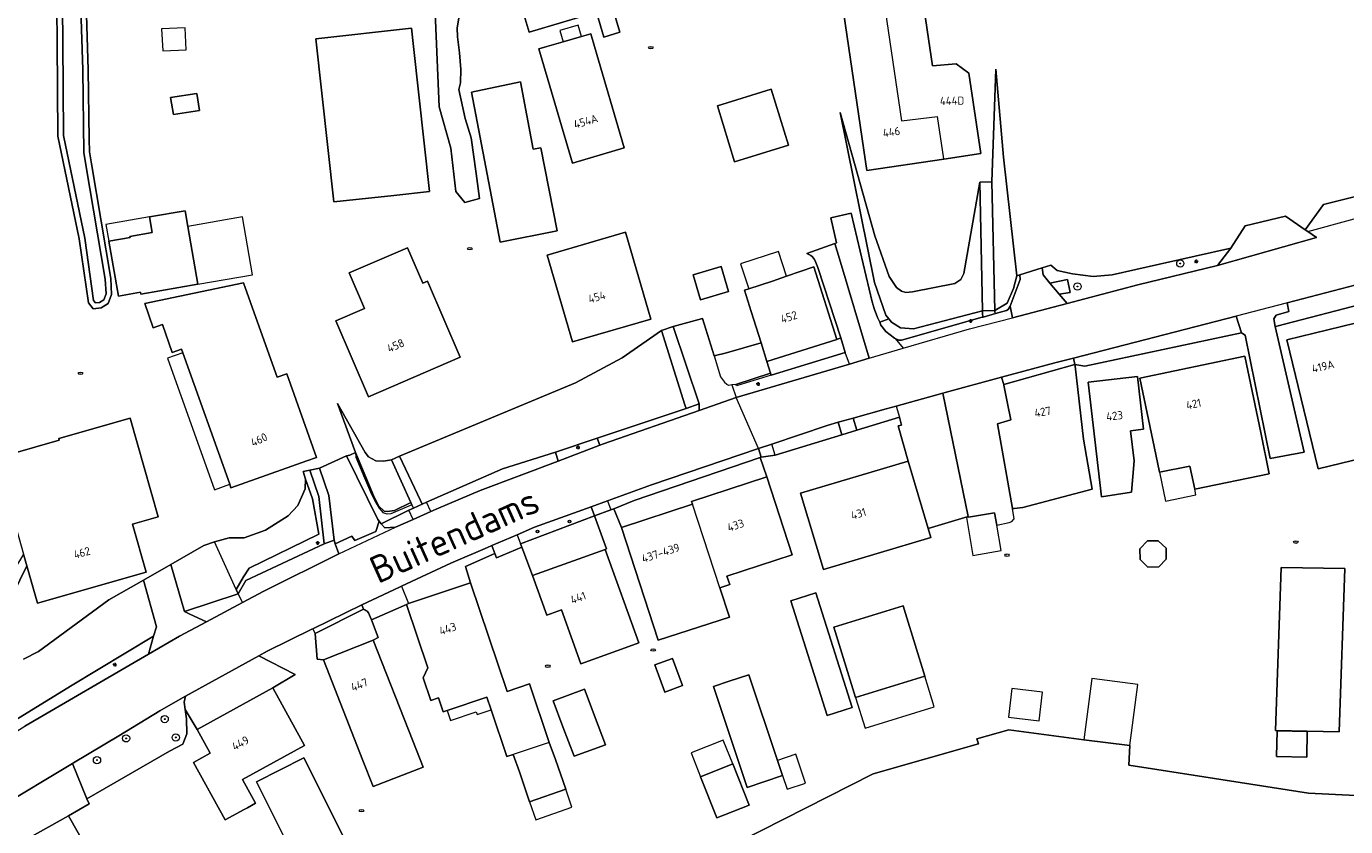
# Model space of a CAD drawing. Header units: metres. Extents: x 92650 to 117222, y 425801 to 461092.
# Tile 65 of 146: x 115279 to 115425, y 426414 to 426502. Entities that reach past the tile are written whole.
import ezdxf
from ezdxf.enums import TextEntityAlignment as Align

# ---------------------------------------------------------------- set-up
doc = ezdxf.new("R2010")
doc.units = ezdxf.units.M
doc.layers.get('0').update_dxf_attribs({"color": 253, "linetype": 'CONTINUOUS', "lineweight": 15})
for name, color, linetype, lineweight in [('B-WE-GK-BESCHOEIING-G', 253, 'GK-BESCHOEIING-SO', 15), ('B-WE-GR-BEPLANTING_CULTUUR_BODEMBEDEKKER-GV', 253, 'CONTINUOUS', 15), ('B-WE-GR-BEPLANTING_CULTUUR_HEESTERS-GV', 253, 'CONTINUOUS', 15), ('B-WE-GR-BEPLANTING_CULTUUR_VASTE PLANTENVAK-GV', 253, 'CONTINUOUS', 15), ('B-WE-GR-BOOM-S', 253, 'CONTINUOUS', 15), ('B-WE-GR-HOUTWAL-GV', 253, 'CONTINUOUS', 15), ('B-WE-GW-TALUD_KRUIN-G', 253, 'CONTINUOUS', 15), ('B-WE-IE-MEUBILAIR-S', 253, 'CONTINUOUS', 15), ('B-WE-OG-BEBOUWING-GV', 253, 'CONTINUOUS', 15), ('B-WE-OG-BEBOUWING-T18', 253, 'CONTINUOUS', 15), ('B-WE-OG-BEBOUWING_LUIFEL-GV', 253, 'CONTINUOUS', 15), ('B-WE-OG-BEBOUWING_OVERBOUWING-GV', 253, 'CONTINUOUS', 15), ('B-WE-OG-BEBOUWING_SCHUUR-GV', 253, 'CONTINUOUS', 15), ('B-WE-OG-TERREIN_BEGROEID-GV', 253, 'CONTINUOUS', 15), ('B-WE-OG-TERREIN_ERF-GV', 253, 'CONTINUOUS', 15), ('B-WE-OG-TERREIN_OEVER-GV', 253, 'CONTINUOUS', 15), ('B-WE-OG-TOPOGRAFIE-T18', 7, 'CONTINUOUS', 15), ('B-WE-OG-WATER-GV', 253, 'CONTINUOUS', 15), ('B-WE-OG-WEG-GV', 253, 'CONTINUOUS', 15), ('B-WE-VH-GESLOTENVERHARDING_ASFALT-GV', 253, 'CONTINUOUS', 15), ('B-WE-VH-GESLOTENVERHARDING_BETON-GV', 253, 'CONTINUOUS', 15), ('B-WE-VH-HALFVERHARDING_GRIND-GV', 253, 'CONTINUOUS', 15), ('B-WE-VH-OPENVERHARDING_BETONSTRAATSTEEN-GV', 253, 'CONTINUOUS', 15), ('B-WE-VH-OPENVERHARDING_STRAATBAKSTEEN-GV', 253, 'CONTINUOUS', 15), ('B-WE-VH-OPENVERHARDING_TEGEL-GV', 253, 'CONTINUOUS', 15)]:
    doc.layers.add(name, color=color, linetype=linetype, lineweight=lineweight)
doc.styles.add('NLCS-ISO', font='NLCS-ISO.ttf')
doc.styles.add('NLCS-ISO-M200-T18', font='NLCS-ISO.ttf', dxfattribs={"height": 0.36})
doc.linetypes.add('GK-BESCHOEIING-SO', pattern='A,18,-3,[1,NLCS.SHX,S=0.6,R=0,X=0,Y=0],-3', length=24)

# ---------------------------------------------------------------- blocks, each defined once
blk = doc.blocks.new('SIE-MEUBILAIR_PAAL_LICHTMAST-SO')
for points in [[(-0.62, 0), (-1, 0)], [(-0.71, 0.71), (-0.44, 0.44)], [(0, 1), (0, 0.62)], [(0.44, 0.44), (0.71, 0.71)], [(1, 0), (0.62, 0)], [(-0.71, -0.71), (-0.44, -0.44)], [(0, -0.62), (0, -1)], [(0.44, -0.44), (0.71, -0.71)]]:
    blk.add_lwpolyline(points)
blk.add_circle((0, 0), 0.5)
blk = doc.blocks.new('SIE-MEUBILAIR_PAAL_DIJKPAAL-SO')
blk.add_circle((0, 0), 0.75)
at = {"style": 'NLCS-ISO'}
blk.add_text('dk', height=0.75, dxfattribs=at).set_placement((0, 0.05), align=Align.MIDDLE_CENTER)
blk = doc.blocks.new('SIE-MEUBILAIR_PUT_RIOOLPUT-SO')
blk.add_ellipse((0, 0), major_axis=(1.25, 0), ratio=0.54)
at = {"style": 'NLCS-ISO'}
blk.add_text('ri', height=0.75, dxfattribs=at).set_placement((-0.04, 0.07), align=Align.MIDDLE_CENTER)
blk = doc.blocks.new('SGR-BOOM_GBKN-SO')
at = {"linetype": 'ByBlock', "lineweight": 18}
h = blk.add_hatch(color=0, dxfattribs=at)
h.dxf.hatch_style = 1
edge = h.paths.add_edge_path()
edge.add_arc((0, 0), 0.25, 0, 360)
at = {"color": 0, "linetype": 'ByBlock', "lineweight": 18}
for radius in [2, 0.25]:
    blk.add_circle((0, 0), radius, dxfattribs=at)
at = {"color": 0, "linetype": 'ByBlock', "lineweight": 18, "style": 'NLCS-ISO'}
blk.add_attdef('SOORT', (2.5, 0), '', height=1.5, dxfattribs=at)

msp = doc.modelspace()

# ---------------------------------------------------------------- linework, layer by layer
at = {"layer": 'B-WE-GK-BESCHOEIING-G', "transparency": 33554687, "flags": 128}
for points in [[(115327.358, 426505.53), (115326.766, 426502.072)], [(115326.766, 426502.072), (115326.779, 426501.09)], [(115326.779, 426501.09), (115327.01, 426499.313)], [(115327.01, 426499.313), (115327.178, 426497.461)], [(115327.178, 426497.461), (115327.128, 426496.025)], [(115327.128, 426496.025), (115326.928, 426495.277)], [(115326.928, 426495.277), (115327.65, 426492.072)], [(115327.65, 426492.072), (115328.306, 426489.962)], [(115328.306, 426489.962), (115328.853, 426486.015)], [(115328.853, 426486.015), (115329.223, 426483.258)], [(115329.223, 426483.258), (115327.596, 426482.823)]]:
    msp.add_lwpolyline(points, dxfattribs=at)
at = {"layer": 'B-WE-GR-BEPLANTING_CULTUUR_BODEMBEDEKKER-GV', "transparency": 33554687, "flags": 128}
msp.add_lwpolyline([(115388.394, 426474.752), (115388.042, 426473.358), (115387.312, 426471.738), (115385.964, 426470.948), (115385.964, 426470.75), (115386.051, 426470.594), (115387.243, 426470.931), (115387.449, 426471.056), (115387.647, 426471.424), (115388.756, 426474.359), (115388.706, 426474.851)], close=True, dxfattribs=at)
at = {"layer": 'B-WE-GR-BEPLANTING_CULTUUR_HEESTERS-GV', "transparency": 33554687, "flags": 128}
for points in [[(115392.043, 426473.954), (115393.985, 426474.329), (115394.265, 426472.899), (115393.053, 426472.735), (115393.924, 426471.683), (115401.7, 426473.747), (115410.475, 426475.901), (115411.94, 426477.785), (115404.106, 426476.018), (115398.897, 426474.844), (115396.809, 426474.664), (115394.509, 426474.969), (115392.849, 426475.346), (115392.145, 426475.939), (115391.199, 426475.64), (115391.288, 426474.866)], [(115310.043, 426452.354), (115310.823, 426450.195), (115311.539, 426446.306), (115303.866, 426442.554), (115303.211, 426441.598), (115302.415, 426440.179), (115302.63, 426439.7), (115303.489, 426441.202), (115312.111, 426445.209), (115311.539, 426450.425), (115310.537, 426453.337), (115309.782, 426453.178)], [(115303.118, 426438.755), (115302.63, 426439.7), (115296.736, 426437.773), (115297.305, 426437.474), (115299.138, 426436.63)], [(115273.435, 426436.441), (115274.729, 426424.845), (115276.374, 426423.397), (115279.141, 426425.134), (115292.769, 426433.066), (115293.306, 426435.057), (115284.167, 426429.534), (115278.157, 426425.821), (115277.37, 426425.644), (115276.491, 426425.839), (115275.793, 426426.328), (115275.637, 426426.785), (115274.508, 426435.455), (115274.586, 426436.131), (115274.783, 426436.831)]]:
    msp.add_lwpolyline(points, close=True, dxfattribs=at)
msp.add_lwpolyline([(115277.467, 426411.62), (115283.975, 426415.254), (115286.224, 426416.596), (115285.973, 426417.148), (115284.396, 426421.043), (115276.172, 426416.12)], dxfattribs=at)
at = {"layer": 'B-WE-GR-BEPLANTING_CULTUUR_VASTE PLANTENVAK-GV', "transparency": 33554687, "flags": 128}
for points in [[(115417.026, 426469.186), (115427.173, 426471.861), (115427.13, 426472.04), (115426.609, 426473.993), (115418.159, 426471.763), (115418.333, 426470.826), (115416.956, 426470.419), (115416.698, 426470.003), (115416.848, 426469.153)], [(115394.78, 426464.97), (115394.628, 426465.686), (115392.577, 426465.158), (115386.715, 426463.577), (115386.951, 426462.76)], [(115360.115, 426454.733), (115346.258, 426449.998), (115344.004, 426449.091), (115344.85, 426447.02), (115352.685, 426449.582), (115352.582, 426449.898), (115360.855, 426452.597)], [(115333.727, 426445.237), (115333.867, 426444.87), (115335.065, 426441.726), (115343.058, 426444.601), (115343.215, 426444.663), (115341.888, 426448.303)], [(115312.028, 426432.442), (115317.512, 426434.6), (115318.051, 426434.902), (115317.316, 426436.859), (115316.977, 426437.63), (115316.84, 426437.793), (115316.718, 426437.876), (115316.596, 426437.958), (115316.477, 426438.008), (115316.439, 426438.013), (115311.129, 426435.367), (115311.332, 426432.513)], [(115304.925, 426432.895), (115296.837, 426428.457), (115296.701, 426427.791), (115296.808, 426426.978), (115298.133, 426424.788), (115306.472, 426429.355), (115308.903, 426430.843)]]:
    msp.add_lwpolyline(points, close=True, dxfattribs=at)
at = {"layer": 'B-WE-GR-HOUTWAL-GV', "transparency": 33554687, "flags": 128}
for points in [[(115384.311, 426485.062), (115382.55, 426475.003), (115382.215, 426474.338), (115381.561, 426473.915), (115376.911, 426472.989), (115376.176, 426472.918), (115375.682, 426473.047), (115375.122, 426473.456), (115374.333, 426474.673), (115372.742, 426479.15), (115368.936, 426492.745), (115372.714, 426474.025), (115373.962, 426470.41), (115374.277, 426470.028), (115374.599, 426469.637), (115375.572, 426469.007), (115376.995, 426468.916), (115384.615, 426470.906)], [(115322.724, 426449.986), (115322.91, 426449.592), (115323.4, 426449.809), (115331.735, 426453.505), (115337.59, 426455.318), (115342.171, 426456.851), (115351.969, 426460.13), (115351.844, 426460.525), (115349.245, 426468.733), (115344.929, 426465.705), (115339.797, 426462.96), (115320.404, 426454.897)], [(115318.706, 426448.829), (115319.08, 426448.779), (115319.86, 426448.91), (115321.663, 426449.783), (115319.532, 426454.477), (115318.65, 426454.324), (115317.785, 426454.354), (115316.982, 426454.815), (115316.627, 426455.272), (115313.582, 426460.681), (115315.567, 426455.287), (115315.658, 426455.04), (115317.529, 426450.568), (115318.107, 426449.417)]]:
    msp.add_lwpolyline(points, close=True, dxfattribs=at)
at = {"layer": 'B-WE-GW-TALUD_KRUIN-G', "transparency": 33554687, "flags": 128}
for points in [[(115385.964, 426470.948), (115387.312, 426471.738), (115388.042, 426473.358), (115388.394, 426474.752), (115386.933, 426487.822), (115386.083, 426497.522)], [(115368.936, 426492.745), (115372.714, 426474.025), (115373.962, 426470.41), (115374.277, 426470.028), (115374.599, 426469.637), (115375.572, 426469.007), (115376.995, 426468.916), (115384.615, 426470.906)], [(115357.461, 426462.795), (115361.26, 426464.038)], [(115313.582, 426460.681), (115315.567, 426455.287), (115315.658, 426455.04), (115317.529, 426450.568), (115318.107, 426449.417), (115318.706, 426448.829), (115319.08, 426448.779), (115319.86, 426448.91), (115321.663, 426449.783)], [(115322.91, 426449.592), (115323.4, 426449.809), (115331.735, 426453.505), (115337.59, 426455.318), (115342.171, 426456.851), (115351.969, 426460.13)], [(115302.415, 426440.179), (115303.211, 426441.598), (115303.866, 426442.554), (115311.539, 426446.306), (115310.823, 426450.195), (115310.043, 426452.354)], [(115279.014, 426444.076), (115275.251, 426437.941), (115274.873, 426437.152), (115274.783, 426436.831), (115274.586, 426436.131), (115274.508, 426435.455), (115275.637, 426426.785), (115275.793, 426426.328), (115276.491, 426425.839), (115277.37, 426425.644), (115278.157, 426425.821), (115284.167, 426429.534), (115293.306, 426435.057)]]:
    msp.add_lwpolyline(points, dxfattribs=at)
at = {"layer": 'B-WE-OG-BEBOUWING-GV', "transparency": 33554687, "flags": 128}
for points in [[(115331.09, 426503.73), (115333.82, 426504.53), (115334.68, 426501.6), (115342.105, 426503.793), (115343.875, 426504.316), (115343.99, 426504.35), (115343.02, 426509.25), (115330.72, 426505.62)], [(115321.953, 426500), (115321.731, 426502.014), (115311.211, 426500.855), (115313.191, 426482.885), (115319.802, 426483.613), (115323.711, 426484.044)], [(115335.767, 426499.745), (115339.452, 426487.162), (115345.152, 426488.832), (115341.882, 426500), (115341.468, 426501.414), (115340.463, 426501.12), (115338.446, 426500.529), (115336.638, 426500)], [(115331.485, 426478.472), (115337.763, 426479.717), (115335.971, 426488.834), (115335.111, 426488.711), (115333.747, 426496.102), (115328.342, 426494.988)], [(115295.202, 426494.385), (115295.504, 426492.511), (115298.375, 426492.973), (115298.073, 426494.847)], [(115361.35, 426495.3), (115355.41, 426493.48), (115357.31, 426487.31), (115363.24, 426489.14)], [(115297.1, 426480.19), (115296.802, 426481.914), (115292.861, 426481.234), (115293.158, 426479.509), (115290.73, 426479.09), (115290.75, 426478.97), (115288.39, 426478.56), (115289.45, 426472.51), (115291.87, 426472.94), (115291.91, 426472.74), (115298.2, 426473.83)], [(115336.656, 426477.025), (115339.448, 426467.463), (115348.086, 426469.985), (115345.295, 426479.547)], [(115313.388, 426469.798), (115317.004, 426461.424), (115327.107, 426465.786), (115323.492, 426474.16), (115322.982, 426473.94), (115321.298, 426477.842), (115314.871, 426475.068), (115316.555, 426471.166)], [(115353.561, 426472.092), (115356.651, 426473.01), (115355.825, 426475.79), (115352.735, 426474.872)], [(115368.571, 426467.725), (115366.045, 426475.754), (115363.01, 426474.698), (115361.481, 426474.166), (115358.861, 426473.319), (115358.397, 426473.169), (115359.152, 426470.833), (115360.222, 426467.372), (115360.855, 426465.326)], [(115296.541, 426466.275), (115301.707, 426451.782), (115301.85, 426451.38), (115310.22, 426454.36), (115311.28, 426454.74), (115308.01, 426463.94), (115306.95, 426463.57), (115304.78, 426469.66), (115303.24, 426473.99), (115292.36, 426471.69), (115293.28, 426469.02), (115294.32, 426469.38), (115295.38, 426466.32), (115296.4, 426466.67)], [(115421.58, 426453.488), (115429.129, 426455.327), (115425.664, 426469.551), (115418.115, 426467.712)], [(115413.5, 426465.889), (115401.949, 426463.484), (115403.698, 426455.084), (115404.108, 426453.105), (115407.455, 426453.799), (115407.986, 426451.238), (115416.192, 426452.94), (115415.249, 426457.489)], [(115387.375, 426460.671), (115387.738, 426458.88), (115386.274, 426458.45), (115387.897, 426449.103), (115388.087, 426449.101), (115389.041, 426449.219), (115396.677, 426451.24), (115395.716, 426456.772), (115394.801, 426464.786), (115394.78, 426464.97), (115386.951, 426462.76), (115386.965, 426462.693)], [(115397.7, 426450.4), (115401.01, 426450.9), (115401.294, 426454.363), (115400.912, 426457.688), (115402.343, 426457.853), (115401.676, 426463.648), (115396.252, 426463.024)], [(115293.838, 426448.196), (115290.748, 426459.073), (115282.877, 426456.837), (115282.936, 426456.629), (115277.582, 426455.108), (115276.007, 426454.661), (115277.577, 426449.132), (115277.893, 426448.021), (115279.014, 426444.076), (115279.38, 426442.786), (115280.542, 426438.697), (115292.506, 426442.096), (115291.002, 426447.39)], [(115378.628, 426446.921), (115376.409, 426454.35), (115364.578, 426450.816), (115367.092, 426442.4), (115378.923, 426445.934)], [(115352.685, 426449.582), (115344.85, 426447.02), (115348.91, 426434.63), (115356.76, 426437.14), (115355.688, 426440.374)], [(115401.939, 426444.693), (115401.959, 426443.497), (115402.819, 426442.666), (115404.014, 426442.685), (115404.846, 426443.545), (115404.826, 426444.741), (115403.967, 426445.573), (115402.771, 426445.553)], [(115335.065, 426441.726), (115336.634, 426437.362), (115338.258, 426437.946), (115340.389, 426432.02), (115345.653, 426433.914), (115346.759, 426434.312), (115343.058, 426444.601)], [(115417.511, 426442.611), (115416.872, 426424.665), (115423.87, 426424.524), (115424.51, 426442.503)], [(115366.265, 426439.819), (115363.504, 426438.945), (115367.5, 426426.33), (115370.26, 426427.2)], [(115370.639, 426428.287), (115378.264, 426430.637), (115376.129, 426437.559), (115375.871, 426438.397), (115368.247, 426436.047)], [(115312.028, 426432.442), (115316.378, 426421.365), (115317.51, 426418.481), (115323.002, 426420.642), (115321.87, 426423.521), (115317.512, 426434.6)], [(115351.58, 426429.621), (115350.479, 426432.61), (115348.513, 426431.886), (115349.614, 426428.897)], [(115362.04, 426421.374), (115358.88, 426430.8), (115356.72, 426430.08), (115354.992, 426429.517), (115358.7, 426418.39), (115362.6, 426419.7)], [(115297.732, 426421.148), (115301.206, 426414.806), (115303.317, 426415.962), (115303.668, 426416.154), (115304.557, 426416.641), (115303.116, 426419.272), (115309.945, 426423.012), (115306.472, 426429.355), (115298.133, 426424.788), (115299.574, 426422.157)], [(115337.344, 426427.922), (115337.34, 426427.92), (115338.407, 426425.077), (115339.63, 426421.82), (115340.974, 426422.319), (115343.08, 426423.1), (115342.289, 426425.211), (115340.79, 426429.21)], [(115417.059, 426424.628), (115416.999, 426421.782), (115420.309, 426421.712), (115420.369, 426424.558)], [(115336.896, 426423.355), (115332.938, 426422.025), (115333.606, 426420.094), (115334.741, 426416.811), (115338.713, 426418.184), (115337.578, 426421.467)], [(115310.029, 426408.27), (115315.258, 426410.883), (115309.883, 426421.636), (115304.655, 426419.023)], [(115357.108, 426420.975), (115353.558, 426419.565), (115355.358, 426415.025), (115358.908, 426416.425)], [(115286.069, 426411.52), (115283.975, 426415.254), (115277.467, 426411.62), (115278.711, 426409.269), (115274.895, 426407.1), (115278.441, 426400.743), (115282.403, 426402.947), (115284.067, 426399.977), (115290.532, 426403.56)]]:
    msp.add_lwpolyline(points, close=True, dxfattribs=at)
for points in [[(115380.35, 426487.61), (115384.43, 426488.21), (115383.12, 426497.09), (115381.72, 426498.1), (115379.11, 426497.87), (115377.9, 426506.1), (115373.3, 426505.42), (115373.36, 426504.93), (115373.76, 426504.99), (115375.68, 426491.82), (115379.66, 426492.3)], [(115373.3, 426505.42), (115369.14, 426504.81), (115371.857, 426486.359), (115380.35, 426487.61), (115380.35, 426487.64), (115379.66, 426492.3)], [(115342.105, 426503.793), (115342.913, 426501.056), (115344.683, 426501.579), (115343.875, 426504.316)], [(115355.688, 426440.374), (115356.78, 426440.731), (115356.473, 426441.672), (115363.655, 426444.014), (115360.855, 426452.597), (115352.582, 426449.898), (115352.685, 426449.582)], [(115404.108, 426453.105), (115404.764, 426449.938), (115408.112, 426450.632), (115407.986, 426451.238)], [(115336.896, 426423.355), (115334.733, 426429.792), (115332.257, 426428.96), (115328.235, 426440.93), (115321.415, 426438.638), (115321.168, 426438.555), (115323.516, 426431.566), (115323.019, 426430.458), (115323.855, 426427.969), (115324.687, 426428.249), (115325.201, 426426.721), (115325.664, 426426.877), (115330.013, 426428.338), (115330.487, 426426.927), (115332.216, 426421.782), (115332.938, 426422.025)]]:
    msp.add_lwpolyline(points, dxfattribs=at)
at = {"layer": 'B-WE-OG-BEBOUWING_LUIFEL-GV', "transparency": 33554687, "flags": 128}
for points in [[(115338.081, 426501.775), (115338.446, 426500.529), (115340.463, 426501.12), (115340.098, 426502.366)], [(115293.158, 426479.509), (115292.861, 426481.234), (115288.069, 426480.394), (115288.39, 426478.56), (115290.75, 426478.97), (115290.73, 426479.09)], [(115298.2, 426473.83), (115304.214, 426474.87), (115303.114, 426481.23), (115297.1, 426480.19)], [(115358.861, 426473.319), (115361.481, 426474.166), (115363.01, 426474.698), (115362.128, 426477.427), (115357.967, 426476.082)], [(115301.707, 426451.782), (115296.541, 426466.275), (115294.867, 426465.678), (115300.033, 426451.186)], [(115371.678, 426424.917), (115379.303, 426427.267), (115378.264, 426430.637), (115370.639, 426428.287)], [(115330.487, 426426.927), (115330.013, 426428.338), (115325.664, 426426.877), (115326.035, 426425.774), (115328.866, 426426.726), (115328.97, 426426.417)], [(115356.064, 426423.615), (115352.51, 426422.204), (115353.558, 426419.565), (115357.108, 426420.975)], [(115338.713, 426418.184), (115334.741, 426416.811), (115335.426, 426414.831), (115339.398, 426416.204)]]:
    msp.add_lwpolyline(points, close=True, dxfattribs=at)
at = {"layer": 'B-WE-OG-BEBOUWING_OVERBOUWING-GV', "transparency": 33554687, "flags": 128}
for points in [[(115296.912, 426499.643), (115296.794, 426502.066), (115294.211, 426501.94), (115294.329, 426499.517)], [(115401.703, 426429.746), (115396.656, 426430.401), (115395.786, 426423.65), (115400.828, 426423)]]:
    msp.add_lwpolyline(points, close=True, dxfattribs=at)
at = {"layer": 'B-WE-OG-BEBOUWING_SCHUUR-GV', "transparency": 33554687, "flags": 128}
for points in [[(115382.837, 426448.124), (115383.554, 426443.951), (115386.657, 426444.484), (115386.179, 426447.268), (115385.94, 426448.657)], [(115387.47, 426426.117), (115390.844, 426425.73), (115391.208, 426428.903), (115387.834, 426429.29)], [(115362.04, 426421.374), (115362.6, 426419.7), (115363.106, 426418.194), (115365.127, 426418.873), (115364.059, 426422.052)]]:
    msp.add_lwpolyline(points, close=True, dxfattribs=at)
at = {"layer": 'B-WE-OG-TERREIN_BEGROEID-GV', "transparency": 33554687, "flags": 128}
for points in [[(115385.656, 426485.101), (115385.964, 426470.948), (115387.312, 426471.738), (115388.042, 426473.358), (115388.394, 426474.752), (115386.933, 426487.822), (115386.083, 426497.522)], [(115302.63, 426439.7), (115302.415, 426440.179), (115300.047, 426445.458), (115298.876, 426445.034), (115295.244, 426442.957), (115296.736, 426437.773)]]:
    msp.add_lwpolyline(points, close=True, dxfattribs=at)
for points in [[(115302.415, 426440.179), (115303.211, 426441.598), (115303.866, 426442.554), (115311.539, 426446.306), (115310.823, 426450.195), (115310.043, 426452.354), (115310.013, 426451.294), (115309.221, 426449.461), (115308.156, 426448.311), (115305.639, 426446.739), (115303.296, 426445.892), (115301.666, 426445.893), (115300.047, 426445.458)], [(115276.204, 426436.413), (115279.38, 426442.786), (115279.014, 426444.076)], [(115278.157, 426425.821), (115284.167, 426429.534), (115293.306, 426435.057), (115293.665, 426436.092), (115292.211, 426441.223), (115288.408, 426439.049), (115280.655, 426433.356), (115279.009, 426432.503)]]:
    msp.add_lwpolyline(points, dxfattribs=at)
at = {"layer": 'B-WE-OG-TERREIN_ERF-GV', "transparency": 33554687, "flags": 128}
for points in [[(115291.739, 426519.868), (115285.367, 426518.648), (115285.52, 426517.826), (115285.508, 426517.564), (115285.453, 426516.346), (115285.416, 426515.536), (115285.648, 426513.188), (115286.141, 426497.438), (115286.24, 426489.793), (115286.258, 426488.406), (115286.479, 426487.092), (115288.602, 426474.438), (115288.703, 426472.688), (115288.336, 426471.688), (115287.555, 426471.219), (115286.672, 426471.125), (115286.148, 426471.781), (115285.148, 426478.813), (115282.767, 426490.124), (115282.719, 426500.5), (115282.567, 426515.209), (115282.315, 426516.002), (115281.943, 426517.172), (115281.521, 426518.501)], [(115327.358, 426505.53), (115326.766, 426502.072), (115326.779, 426501.09), (115327.01, 426499.313), (115327.178, 426497.461), (115327.128, 426496.025), (115326.928, 426495.277), (115327.65, 426492.072), (115328.306, 426489.962), (115328.853, 426486.015), (115329.223, 426483.258), (115327.596, 426482.823), (115326.624, 426484.055), (115326.076, 426488.797), (115326.075, 426488.808), (115324.781, 426493.375), (115324.227, 426506.375)], [(115279.009, 426432.503), (115280.655, 426433.356), (115288.408, 426439.049), (115292.211, 426441.223), (115295.244, 426442.957), (115298.876, 426445.034), (115300.047, 426445.458), (115301.666, 426445.893), (115303.296, 426445.892), (115305.639, 426446.739), (115308.156, 426448.311), (115309.221, 426449.461), (115310.013, 426451.294), (115310.043, 426452.354), (115309.782, 426453.178), (115310.537, 426453.337), (115311.585, 426453.557), (115314.558, 426454.91), (115314.946, 426454.997), (115315.567, 426455.287), (115313.582, 426460.681), (115316.627, 426455.272), (115316.982, 426454.815), (115317.785, 426454.354), (115318.65, 426454.324), (115319.532, 426454.477), (115320.404, 426454.897), (115339.797, 426462.96), (115344.929, 426465.705), (115349.245, 426468.733), (115350.545, 426469.18), (115353.764, 426470.061), (115355.066, 426465.934), (115356.434, 426466.266), (115360.222, 426467.372), (115359.152, 426470.833), (115358.397, 426473.169), (115358.861, 426473.319), (115361.481, 426474.166), (115363.01, 426474.698), (115366.045, 426475.754), (115368.571, 426467.725), (115369.025, 426467.908), (115366.481, 426475.649), (115366.265, 426476.229), (115366.102, 426476.537), (115365.99, 426476.698), (115365.879, 426476.859), (115365.706, 426476.983), (115365.271, 426477.225), (115368.349, 426478.324), (115368.54, 426478.383), (115367.894, 426481.12), (115370.149, 426481.652), (115372.451, 426471.899), (115372.677, 426471.152), (115372.749, 426470.912), (115372.886, 426470.572), (115373.048, 426470.166), (115373.302, 426469.635), (115374.277, 426470.028), (115373.962, 426470.41), (115372.714, 426474.025), (115368.936, 426492.745), (115372.742, 426479.15), (115374.333, 426474.673), (115375.122, 426473.456), (115375.682, 426473.047), (115376.176, 426472.918), (115376.911, 426472.989), (115381.561, 426473.915), (115382.215, 426474.338), (115382.55, 426475.003), (115384.311, 426485.062), (115385.656, 426485.101), (115386.083, 426497.522), (115386.933, 426487.822), (115388.394, 426474.752), (115388.706, 426474.851), (115391.199, 426475.64), (115392.145, 426475.939), (115392.849, 426475.346), (115394.509, 426474.969), (115396.809, 426474.664), (115398.897, 426474.844), (115404.106, 426476.018), (115411.94, 426477.785), (115413.531, 426480.252), (115417.975, 426481.332), (115420.16, 426479.828), (115422.146, 426482.605), (115427.446, 426483.916)], [(115427.173, 426471.861), (115417.026, 426469.186), (115416.848, 426469.153), (115420.025, 426455.318), (115416.292, 426454.625), (115413.529, 426468.204), (115413.115, 426468.46), (115395.881, 426464.789), (115394.78, 426464.97), (115394.801, 426464.786), (115395.716, 426456.772), (115396.677, 426451.24), (115389.041, 426449.219), (115388.087, 426449.101), (115387.897, 426449.103)], [(115277.582, 426455.108), (115282.936, 426456.629), (115282.877, 426456.837), (115290.748, 426459.073), (115293.838, 426448.196), (115291.002, 426447.39), (115292.506, 426442.096), (115280.542, 426438.697), (115279.38, 426442.786), (115276.204, 426436.413)], [(115383.034, 426448.246), (115378.628, 426446.921), (115378.923, 426445.934), (115367.092, 426442.4), (115364.578, 426450.816), (115376.409, 426454.35), (115375.332, 426458.215), (115375.694, 426458.316), (115375.456, 426459.17), (115370.765, 426457.74), (115369.106, 426457.234), (115361.767, 426454.996), (115360.251, 426454.779), (115360.115, 426454.733), (115360.855, 426452.597), (115363.655, 426444.014), (115356.473, 426441.672), (115356.78, 426440.731), (115355.688, 426440.374), (115356.76, 426437.14), (115348.91, 426434.63), (115344.85, 426447.02), (115344.004, 426449.091), (115343.681, 426448.961), (115341.888, 426448.303), (115343.215, 426444.663), (115343.058, 426444.601), (115346.759, 426434.312), (115345.653, 426433.914), (115340.389, 426432.02), (115338.258, 426437.946), (115336.634, 426437.362), (115335.065, 426441.726), (115333.867, 426444.87), (115331.105, 426443.689), (115330.92, 426444.17), (115327.671, 426442.747), (115328.235, 426440.93), (115332.257, 426428.96), (115334.733, 426429.792), (115336.896, 426423.355), (115337.578, 426421.467), (115338.713, 426418.184), (115334.741, 426416.811), (115333.606, 426420.094), (115332.938, 426422.025), (115332.216, 426421.782), (115330.487, 426426.927), (115330.013, 426428.338), (115325.664, 426426.877), (115325.201, 426426.721), (115324.687, 426428.249), (115323.855, 426427.969), (115323.019, 426430.458), (115323.516, 426431.566), (115321.168, 426438.555), (115317.316, 426436.859), (115318.051, 426434.902), (115317.512, 426434.6), (115321.87, 426423.521), (115323.002, 426420.642), (115317.51, 426418.481), (115316.378, 426421.365), (115312.028, 426432.442), (115311.332, 426432.513), (115311.129, 426435.367), (115310.86, 426435.865), (115310.768, 426435.82), (115305.853, 426433.404), (115304.925, 426432.895), (115308.903, 426430.843), (115306.472, 426429.355), (115309.945, 426423.012), (115303.116, 426419.272), (115304.557, 426416.641), (115303.668, 426416.154), (115303.317, 426415.962), (115301.206, 426414.806), (115297.732, 426421.148), (115299.574, 426422.157), (115298.133, 426424.788), (115296.808, 426426.978), (115296.942, 426425.957), (115296.98, 426424.28), (115296.556, 426423.161), (115295.072, 426422.371), (115285.973, 426417.148), (115286.224, 426416.596), (115283.975, 426415.254), (115286.069, 426411.52)], [(115271.092, 426364.016), (115290.204, 426374.244), (115301.307, 426380.186), (115300.552, 426381.719), (115310.233, 426387.573), (115310.399, 426387.539), (115312.894, 426389.385), (115316.652, 426392.182), (115316.865, 426391.628), (115331.316, 426400.764), (115342.51, 426406.058), (115355.281, 426411.103), (115372.557, 426419.887), (115384.175, 426423.18), (115383.999, 426423.749), (115387.5, 426424.719), (115395.786, 426423.65), (115400.828, 426423), (115400.734, 426420.844), (115403.815, 426420.362), (115420.508, 426417.75), (115433.914, 426417.094)]]:
    msp.add_lwpolyline(points, dxfattribs=at)
for points in [[(115342.105, 426503.793), (115334.68, 426501.6), (115333.82, 426504.53), (115331.09, 426503.73), (115330.72, 426505.62), (115343.02, 426509.25), (115343.99, 426504.35), (115343.875, 426504.316), (115344.683, 426501.579), (115342.913, 426501.056)], [(115377.9, 426506.1), (115379.11, 426497.87), (115381.72, 426498.1), (115383.12, 426497.09), (115384.43, 426488.21), (115380.35, 426487.61), (115371.857, 426486.359), (115369.14, 426504.81), (115373.3, 426505.42)], [(115321.953, 426500), (115323.711, 426484.044), (115319.802, 426483.613), (115313.191, 426482.885), (115311.211, 426500.855), (115321.731, 426502.014)], [(115340.463, 426501.12), (115341.468, 426501.414), (115341.882, 426500), (115345.152, 426488.832), (115339.452, 426487.162), (115335.767, 426499.745), (115336.638, 426500), (115338.446, 426500.529)], [(115331.485, 426478.472), (115328.342, 426494.988), (115333.747, 426496.102), (115335.111, 426488.711), (115335.971, 426488.834), (115337.763, 426479.717)], [(115295.504, 426492.511), (115295.202, 426494.385), (115298.073, 426494.847), (115298.375, 426492.973)], [(115361.35, 426495.3), (115363.24, 426489.14), (115357.31, 426487.31), (115355.41, 426493.48)], [(115298.2, 426473.83), (115291.91, 426472.74), (115291.87, 426472.94), (115289.45, 426472.51), (115288.39, 426478.56), (115290.75, 426478.97), (115290.73, 426479.09), (115293.158, 426479.509), (115292.861, 426481.234), (115296.802, 426481.914), (115297.1, 426480.19)], [(115336.656, 426477.025), (115345.295, 426479.547), (115348.086, 426469.985), (115339.448, 426467.463)], [(115313.388, 426469.798), (115316.555, 426471.166), (115314.871, 426475.068), (115321.298, 426477.842), (115322.982, 426473.94), (115323.492, 426474.16), (115327.107, 426465.786), (115317.004, 426461.424)], [(115353.561, 426472.092), (115352.735, 426474.872), (115355.825, 426475.79), (115356.651, 426473.01)], [(115301.707, 426451.782), (115296.541, 426466.275), (115296.4, 426466.67), (115295.38, 426466.32), (115294.32, 426469.38), (115293.28, 426469.02), (115292.36, 426471.69), (115303.24, 426473.99), (115304.78, 426469.66), (115306.95, 426463.57), (115308.01, 426463.94), (115311.28, 426454.74), (115310.22, 426454.36), (115301.85, 426451.38)], [(115421.58, 426453.488), (115418.115, 426467.712), (115425.664, 426469.551), (115429.129, 426455.327)], [(115404.108, 426453.105), (115403.698, 426455.084), (115401.949, 426463.484), (115413.5, 426465.889), (115415.249, 426457.489), (115416.192, 426452.94), (115407.986, 426451.238), (115407.455, 426453.799)], [(115387.375, 426460.671), (115386.965, 426462.693), (115386.951, 426462.76), (115386.715, 426463.577), (115380.482, 426461.895), (115380.232, 426461.826), (115383.034, 426448.246), (115383.052, 426448.161), (115385.94, 426448.657), (115386.179, 426447.268), (115387.54, 426447.57), (115387.842, 426447.702), (115388.093, 426447.998), (115387.897, 426449.103), (115386.274, 426458.45), (115387.738, 426458.88)], [(115397.7, 426450.4), (115396.252, 426463.024), (115401.676, 426463.648), (115402.343, 426457.853), (115400.912, 426457.688), (115401.294, 426454.363), (115401.01, 426450.9)], [(115401.939, 426444.693), (115402.771, 426445.553), (115403.967, 426445.573), (115404.826, 426444.741), (115404.846, 426443.545), (115404.014, 426442.685), (115402.819, 426442.666), (115401.959, 426443.497)], [(115417.511, 426442.611), (115424.51, 426442.503), (115423.87, 426424.524), (115416.872, 426424.665)], [(115366.265, 426439.819), (115370.26, 426427.2), (115367.5, 426426.33), (115363.504, 426438.945)], [(115378.264, 426430.637), (115370.639, 426428.287), (115368.247, 426436.047), (115375.871, 426438.397), (115376.129, 426437.559)], [(115351.58, 426429.621), (115349.614, 426428.897), (115348.513, 426431.886), (115350.479, 426432.61)], [(115362.6, 426419.7), (115358.7, 426418.39), (115354.992, 426429.517), (115356.72, 426430.08), (115358.88, 426430.8), (115362.04, 426421.374)], [(115337.344, 426427.922), (115340.79, 426429.21), (115342.289, 426425.211), (115343.08, 426423.1), (115340.974, 426422.319), (115339.63, 426421.82), (115338.407, 426425.077), (115337.34, 426427.92)], [(115417.059, 426424.628), (115420.369, 426424.558), (115420.309, 426421.712), (115416.999, 426421.782)], [(115310.029, 426408.27), (115304.655, 426419.023), (115309.883, 426421.636), (115315.258, 426410.883)], [(115353.558, 426419.565), (115357.108, 426420.975), (115358.908, 426416.425), (115355.358, 426415.025)]]:
    msp.add_lwpolyline(points, close=True, dxfattribs=at)
at = {"layer": 'B-WE-OG-TERREIN_OEVER-GV', "transparency": 33554687, "flags": 128}
for points in [[(115286.479, 426487.092), (115286.258, 426488.406), (115286.24, 426489.793), (115286.141, 426497.438), (115285.648, 426513.188), (115285.416, 426515.536), (115285.453, 426516.346), (115285.508, 426517.564), (115285.52, 426517.826), (115285.367, 426518.648), (115291.739, 426519.868)], [(115281.521, 426518.501), (115281.943, 426517.172), (115282.315, 426516.002), (115282.567, 426515.209), (115282.719, 426500.5), (115282.767, 426490.124), (115285.148, 426478.813), (115286.148, 426471.781), (115286.672, 426471.125), (115287.555, 426471.219), (115288.336, 426471.688), (115288.703, 426472.688), (115288.602, 426474.438), (115286.479, 426487.092)], [(115284.502, 426518.615), (115284.615, 426517.466), (115284.733, 426516.267), (115284.806, 426515.52), (115285.04, 426513.149), (115285.532, 426497.425), (115285.65, 426488.351), (115285.879, 426486.991), (115287.996, 426474.37), (115288.088, 426472.779), (115287.838, 426472.099), (115287.357, 426471.81), (115286.939, 426471.766), (115286.727, 426472.031), (115285.751, 426478.9), (115283.402, 426490.217), (115283.328, 426500.526), (115283.175, 426515.306), (115283.035, 426516.081), (115282.821, 426517.269), (115282.591, 426518.542)]]:
    msp.add_lwpolyline(points, dxfattribs=at)
at = {"layer": 'B-WE-OG-WATER-GV', "transparency": 33554687, "flags": 128}
for points in [[(115282.591, 426518.542), (115282.821, 426517.269), (115283.035, 426516.081), (115283.175, 426515.306), (115283.328, 426500.526), (115283.402, 426490.217), (115285.751, 426478.9), (115286.727, 426472.031), (115286.939, 426471.766), (115287.357, 426471.81), (115287.838, 426472.099), (115288.088, 426472.779), (115287.996, 426474.37), (115285.879, 426486.991), (115285.65, 426488.351), (115285.532, 426497.425), (115285.04, 426513.149), (115284.806, 426515.52), (115284.733, 426516.267), (115284.615, 426517.466), (115284.502, 426518.615)], [(115324.227, 426506.375), (115324.781, 426493.375), (115326.075, 426488.808), (115326.076, 426488.797), (115326.624, 426484.055), (115327.596, 426482.823), (115329.223, 426483.258), (115328.853, 426486.015), (115328.306, 426489.962), (115327.65, 426492.072), (115326.928, 426495.277), (115327.128, 426496.025), (115327.178, 426497.461), (115327.01, 426499.313), (115326.779, 426501.09), (115326.766, 426502.072), (115327.358, 426505.53)], [(115433.914, 426417.094), (115420.508, 426417.75), (115403.815, 426420.362), (115400.734, 426420.844), (115400.828, 426423), (115395.786, 426423.65), (115387.5, 426424.719), (115383.999, 426423.749), (115384.175, 426423.18), (115372.557, 426419.887), (115355.281, 426411.103), (115342.51, 426406.058), (115331.316, 426400.764), (115316.865, 426391.628), (115316.652, 426392.182), (115312.894, 426389.385), (115310.399, 426387.539), (115310.233, 426387.573), (115300.552, 426381.719), (115301.307, 426380.186), (115290.204, 426374.244), (115271.092, 426364.016)]]:
    msp.add_lwpolyline(points, dxfattribs=at)
at = {"layer": 'B-WE-OG-WEG-GV', "transparency": 33554687, "flags": 128}
msp.add_lwpolyline([(115384.615, 426470.906), (115376.995, 426468.916), (115375.572, 426469.007), (115374.599, 426469.637), (115374.277, 426470.028), (115373.302, 426469.635), (115373.43, 426469.324), (115373.971, 426468.63), (115374.935, 426467.878), (115375.407, 426467.662), (115375.7, 426467.668), (115384.59, 426470.181), (115384.683, 426470.208), (115384.615, 426470.489)], close=True, dxfattribs=at)
at = {"layer": 'B-WE-VH-GESLOTENVERHARDING_ASFALT-GV', "transparency": 33554687, "flags": 128}
for points in [[(115422.146, 426482.605), (115420.16, 426479.828), (115420.455, 426479.624), (115430.229, 426482.329), (115429.961, 426482.381), (115429.363, 426482.551), (115428.47, 426482.986), (115428.203, 426483.152), (115427.937, 426483.318), (115427.629, 426483.595), (115427.446, 426483.916)], [(115375.888, 426466.786), (115383.176, 426468.906), (115387.909, 426470.117), (115387.647, 426471.424), (115387.449, 426471.056), (115387.243, 426470.931), (115386.051, 426470.594), (115384.683, 426470.208), (115384.59, 426470.181), (115375.7, 426467.668), (115375.407, 426467.662), (115374.935, 426467.878), (115374.977, 426467.846)], [(115412.563, 426470.304), (115413.115, 426468.46), (115413.529, 426468.204), (115416.292, 426454.625), (115420.025, 426455.318), (115416.848, 426469.153), (115416.698, 426470.003), (115416.956, 426470.419), (115418.333, 426470.826), (115418.159, 426471.763), (115418.043, 426471.732)], [(115319.981, 426447.05), (115318.777, 426446.973), (115318.403, 426447.432), (115318.156, 426447.735), (115317.787, 426446.588), (115315.496, 426445.596), (115315.166, 426446.059), (115313.336, 426445.242), (115313.712, 426444.109)]]:
    msp.add_lwpolyline(points, close=True, dxfattribs=at)
for points in [[(115374.935, 426467.878), (115373.971, 426468.63), (115373.43, 426469.324), (115373.302, 426469.635), (115373.048, 426470.166), (115372.886, 426470.572), (115372.749, 426470.912), (115372.677, 426471.152), (115372.451, 426471.899), (115370.149, 426481.652), (115367.894, 426481.12), (115368.54, 426478.383), (115368.349, 426478.324), (115368.852, 426476.636), (115372.118, 426465.663), (115375.888, 426466.786)], [(115418.159, 426471.763), (115426.609, 426473.993), (115432.839, 426475.638), (115436.276, 426476.529), (115444.399, 426478.294), (115448.283, 426479.134), (115451.537, 426479.659), (115454.014, 426480.058), (115456.622, 426480.365), (115460.03, 426480.766), (115460.16, 426480.775), (115466.247, 426481.193), (115466.25, 426481.107), (115471.74, 426481.058), (115474.559, 426481.091), (115477.195, 426481.142), (115479.765, 426481.082), (115483.16, 426480.828), (115487.167, 426480.528), (115493.771, 426479.79), (115495.288, 426479.621), (115499.683, 426478.952), (115500, 426478.904), (115513.912, 426476.797)], [(115420.455, 426479.624), (115421.409, 426478.956), (115410.475, 426475.901), (115401.7, 426473.747), (115393.924, 426471.683), (115387.909, 426470.117)], [(115359.929, 426455.715), (115361.395, 426456.212), (115367.492, 426458.279), (115368.717, 426458.621), (115370.377, 426459.085), (115374.016, 426460.101), (115375.112, 426460.405), (115380.232, 426461.826), (115380.482, 426461.895), (115386.715, 426463.577), (115392.577, 426465.158), (115394.628, 426465.686), (115412.563, 426470.304)], [(115372.118, 426465.663), (115369.952, 426465.018), (115357.498, 426461.351)], [(115276.172, 426416.12), (115284.396, 426421.043), (115284.5, 426421.105), (115289.494, 426424.094), (115294.031, 426426.821), (115295.982, 426427.959), (115296.837, 426428.457), (115304.925, 426432.895), (115305.853, 426433.404), (115310.768, 426435.82), (115310.86, 426435.865), (115316.267, 426438.523), (115320.392, 426440.451), (115320.616, 426440.556), (115326.065, 426443.104), (115330.11, 426444.839), (115330.585, 426445.043), (115333.351, 426446.229), (115335.258, 426447.047), (115341.508, 426449.312), (115343.3, 426449.962), (115348.144, 426451.718), (115359.929, 426455.715), (115357.498, 426461.351), (115353.421, 426459.9), (115342.868, 426456.23), (115342.477, 426456.081), (115337.888, 426454.339), (115329.297, 426451.096), (115324.705, 426449.158), (115323.859, 426448.781), (115321.905, 426447.909), (115319.981, 426447.05)], [(115313.712, 426444.109), (115305.453, 426440.001), (115303.118, 426438.755), (115299.138, 426436.63), (115296.167, 426435.044), (115292.769, 426433.066), (115279.141, 426425.134)]]:
    msp.add_lwpolyline(points, dxfattribs=at)
at = {"layer": 'B-WE-VH-GESLOTENVERHARDING_BETON-GV', "transparency": 33554687, "flags": 128}
for points in [[(115353.396, 426460.637), (115351.969, 426460.13), (115342.171, 426456.851), (115342.477, 426456.081), (115342.868, 426456.23), (115353.421, 426459.9)], [(115311.585, 426453.557), (115312.615, 426450.554), (115313.208, 426445.627), (115313.336, 426445.242), (115315.166, 426446.059), (115315.496, 426445.596), (115317.787, 426446.588), (115318.156, 426447.735), (115318.025, 426447.896), (115314.558, 426454.91)]]:
    msp.add_lwpolyline(points, close=True, dxfattribs=at)
at = {"layer": 'B-WE-VH-HALFVERHARDING_GRIND-GV', "transparency": 33554687, "flags": 128}
for points in [[(115385.964, 426470.948), (115384.615, 426470.906), (115384.615, 426470.489), (115384.683, 426470.208), (115386.051, 426470.594), (115385.964, 426470.75)], [(115342.171, 426456.851), (115337.59, 426455.318), (115337.888, 426454.339), (115342.477, 426456.081)], [(115310.86, 426435.865), (115311.129, 426435.367), (115316.439, 426438.013), (115316.267, 426438.523)]]:
    msp.add_lwpolyline(points, close=True, dxfattribs=at)
for points in [[(115315.567, 426455.287), (115314.946, 426454.997), (115314.558, 426454.91), (115318.025, 426447.896), (115318.156, 426447.735), (115318.403, 426447.432), (115321.452, 426448.923), (115321.944, 426449.164), (115321.776, 426449.535), (115319.464, 426448.537), (115319.036, 426448.485), (115318.625, 426448.642)], [(115321.776, 426449.535), (115321.663, 426449.783), (115319.86, 426448.91), (115319.08, 426448.779), (115318.706, 426448.829), (115318.107, 426449.417), (115317.529, 426450.568), (115315.658, 426455.04), (115315.567, 426455.287), (115315.595, 426454.784), (115316.566, 426452.511), (115317.335, 426450.709), (115317.826, 426449.706), (115318.167, 426449.155), (115318.625, 426448.642)]]:
    msp.add_lwpolyline(points, dxfattribs=at)
at = {"layer": 'B-WE-VH-OPENVERHARDING_BETONSTRAATSTEEN-GV', "transparency": 33554687, "flags": 128}
for points in [[(115410.475, 426475.901), (115421.409, 426478.956), (115420.455, 426479.624), (115420.16, 426479.828), (115417.975, 426481.332), (115413.531, 426480.252), (115411.94, 426477.785)], [(115393.053, 426472.735), (115392.043, 426473.954), (115391.288, 426474.866), (115391.199, 426475.64), (115388.706, 426474.851), (115388.756, 426474.359), (115387.647, 426471.424), (115387.909, 426470.117), (115393.924, 426471.683)], [(115369.952, 426465.018), (115369.484, 426466.31), (115361.336, 426463.81), (115357.508, 426462.636), (115357.461, 426462.795), (115357.016, 426462.73), (115357.498, 426461.351)], [(115376.409, 426454.35), (115378.628, 426446.921), (115383.034, 426448.246), (115380.232, 426461.826), (115375.112, 426460.405), (115375.456, 426459.17), (115375.694, 426458.316), (115375.332, 426458.215)], [(115359.929, 426455.715), (115360.251, 426454.779), (115361.767, 426454.996), (115361.395, 426456.212)], [(115333.351, 426446.229), (115333.727, 426445.237), (115341.888, 426448.303), (115341.508, 426449.312), (115335.258, 426447.047)], [(115318.403, 426447.432), (115318.777, 426446.973), (115319.981, 426447.05), (115321.905, 426447.909), (115321.452, 426448.923)], [(115303.118, 426438.755), (115305.453, 426440.001), (115313.712, 426444.109), (115313.336, 426445.242), (115313.208, 426445.627), (115312.111, 426445.209), (115303.489, 426441.202), (115302.63, 426439.7)], [(115292.211, 426441.223), (115293.665, 426436.092), (115293.306, 426435.057), (115292.769, 426433.066), (115296.167, 426435.044), (115299.138, 426436.63), (115297.305, 426437.474), (115296.736, 426437.773), (115295.244, 426442.957)], [(115296.701, 426427.791), (115296.837, 426428.457), (115295.982, 426427.959), (115294.031, 426426.821), (115289.494, 426424.094), (115284.5, 426421.105), (115284.396, 426421.043), (115285.973, 426417.148), (115295.072, 426422.371), (115296.556, 426423.161), (115296.98, 426424.28), (115296.942, 426425.957), (115296.808, 426426.978)]]:
    msp.add_lwpolyline(points, close=True, dxfattribs=at)
for points in [[(115369.952, 426465.018), (115372.118, 426465.663), (115368.852, 426476.636), (115368.349, 426478.324), (115365.271, 426477.225), (115365.706, 426476.983), (115365.879, 426476.859), (115365.99, 426476.698), (115366.102, 426476.537), (115366.265, 426476.229), (115366.481, 426475.649), (115369.025, 426467.908), (115369.484, 426466.31)], [(115355.066, 426465.934), (115353.764, 426470.061), (115350.545, 426469.18), (115353.396, 426460.637), (115353.421, 426459.9), (115357.498, 426461.351)], [(115361.26, 426464.038), (115360.855, 426465.326), (115360.222, 426467.372), (115356.434, 426466.266), (115355.066, 426465.934), (115355.759, 426463.616), (115355.977, 426463.327), (115356.195, 426463.038), (115356.447, 426462.809)], [(115361.336, 426463.81), (115361.26, 426464.038), (115357.461, 426462.795)], [(115357.016, 426462.73), (115356.665, 426462.679), (115356.593, 426462.71), (115356.522, 426462.741), (115356.447, 426462.809)], [(115375.112, 426460.405), (115374.016, 426460.101), (115370.377, 426459.085), (115370.765, 426457.74), (115375.456, 426459.17)], [(115361.767, 426454.996), (115369.106, 426457.234), (115368.717, 426458.621), (115367.492, 426458.279), (115361.395, 426456.212)], [(115323.859, 426448.781), (115324.705, 426449.158), (115329.297, 426451.096), (115337.888, 426454.339), (115337.59, 426455.318), (115331.735, 426453.505), (115323.4, 426449.809)], [(115321.905, 426447.909), (115323.859, 426448.781), (115323.4, 426449.809), (115322.91, 426449.592), (115321.944, 426449.164), (115321.452, 426448.923)], [(115333.351, 426446.229), (115330.585, 426445.043), (115330.92, 426444.17), (115331.105, 426443.689), (115333.867, 426444.87), (115333.727, 426445.237)]]:
    msp.add_lwpolyline(points, dxfattribs=at)
at = {"layer": 'B-WE-VH-OPENVERHARDING_STRAATBAKSTEEN-GV', "transparency": 33554687, "flags": 128}
for points in [[(115413.115, 426468.46), (115412.563, 426470.304), (115394.628, 426465.686), (115394.78, 426464.97), (115395.881, 426464.789)], [(115368.571, 426467.725), (115360.855, 426465.326), (115361.26, 426464.038), (115361.336, 426463.81), (115369.484, 426466.31), (115369.025, 426467.908)], [(115327.671, 426442.747), (115330.92, 426444.17), (115330.585, 426445.043), (115330.11, 426444.839), (115326.065, 426443.104), (115320.616, 426440.556), (115321.415, 426438.638), (115328.235, 426440.93)]]:
    msp.add_lwpolyline(points, close=True, dxfattribs=at)
msp.add_lwpolyline([(115320.616, 426440.556), (115320.392, 426440.451), (115316.267, 426438.523), (115316.439, 426438.013), (115316.477, 426438.008), (115316.596, 426437.958), (115316.718, 426437.876), (115316.84, 426437.793), (115316.977, 426437.63), (115317.316, 426436.859), (115321.168, 426438.555), (115321.415, 426438.638)], dxfattribs=at)
at = {"layer": 'B-WE-VH-OPENVERHARDING_TEGEL-GV', "transparency": 33554687, "flags": 128}
for points in [[(115385.964, 426470.948), (115385.656, 426485.101), (115384.311, 426485.062), (115384.615, 426470.906)], [(115392.043, 426473.954), (115393.053, 426472.735), (115394.265, 426472.899), (115393.985, 426474.329)], [(115353.396, 426460.637), (115350.545, 426469.18), (115349.245, 426468.733), (115351.844, 426460.525), (115351.969, 426460.13)], [(115368.717, 426458.621), (115369.106, 426457.234), (115370.765, 426457.74), (115370.377, 426459.085)], [(115359.929, 426455.715), (115348.144, 426451.718), (115343.3, 426449.962), (115343.681, 426448.961), (115344.004, 426449.091), (115346.258, 426449.998), (115360.115, 426454.733), (115360.251, 426454.779)], [(115322.91, 426449.592), (115322.724, 426449.986), (115320.404, 426454.897), (115319.532, 426454.477), (115321.663, 426449.783), (115321.776, 426449.535), (115321.944, 426449.164)], [(115312.615, 426450.554), (115311.585, 426453.557), (115310.537, 426453.337), (115311.539, 426450.425), (115312.111, 426445.209), (115313.208, 426445.627)]]:
    msp.add_lwpolyline(points, close=True, dxfattribs=at)
msp.add_lwpolyline([(115343.3, 426449.962), (115341.508, 426449.312), (115341.888, 426448.303), (115343.681, 426448.961)], dxfattribs=at)

# ---------------------------------------------------------------- block references
at = {"layer": 'B-WE-GR-BOOM-S', "transparency": 33554687, "xscale": 0.2, "yscale": 0.2, "zscale": 0.2}
for p in [(115406.393, 426476.109), (115395.075, 426473.572), (115294.55, 426425.924), (115290.3, 426423.798), (115295.764, 426423.899), (115287.096, 426421.402)]:
    msp.add_blockref('SGR-BOOM_GBKN-SO', p, dxfattribs=at)
at = {"layer": 'B-WE-IE-MEUBILAIR-S', "transparency": 33554687, "xscale": 0.2, "yscale": 0.2, "zscale": 0.2}
for name, p in [('SIE-MEUBILAIR_PUT_RIOOLPUT-SO', (115348.075, 426499.882)), ('SIE-MEUBILAIR_PUT_RIOOLPUT-SO', (115328.151, 426477.75)), ('SIE-MEUBILAIR_PAAL_LICHTMAST-SO', (115408.142, 426476.343)), ('SIE-MEUBILAIR_PAAL_LICHTMAST-SO', (115383.306, 426469.78)), ('SIE-MEUBILAIR_PUT_RIOOLPUT-SO', (115285.273, 426464.004)), ('SIE-MEUBILAIR_PAAL_LICHTMAST-SO', (115359.895, 426462.836)), ('SIE-MEUBILAIR_PAAL_LICHTMAST-SO', (115340.074, 426455.846)), ('SIE-MEUBILAIR_PAAL_DIJKPAAL-SO', (115339.119, 426447.692)), ('SIE-MEUBILAIR_PAAL_DIJKPAAL-SO', (115335.612, 426446.593)), ('SIE-MEUBILAIR_PAAL_LICHTMAST-SO', (115311.396, 426445.32)), ('SIE-MEUBILAIR_PUT_RIOOLPUT-SO', (115419.11, 426445.416)), ('SIE-MEUBILAIR_PUT_RIOOLPUT-SO', (115387.305, 426443.978)), ('SIE-MEUBILAIR_PUT_RIOOLPUT-SO', (115348.341, 426433.54)), ('SIE-MEUBILAIR_PAAL_LICHTMAST-SO', (115289.05, 426431.916)), ('SIE-MEUBILAIR_PUT_RIOOLPUT-SO', (115336.744, 426431.747)), ('SIE-MEUBILAIR_PUT_RIOOLPUT-SO', (115316.22, 426415.837))]:
    msp.add_blockref(name, p, dxfattribs=at)

# ---------------------------------------------------------------- texts
at = {"layer": 'B-WE-OG-BEBOUWING-T18', "transparency": 33554687, "style": 'NLCS-ISO-M200-T18'}
for s, rotation, p in [('444D', 1, (115381.258, 426494.036)), ('454A', 16.3, (115340.922, 426491.761)), ('446', 8.4, (115374.584, 426490.596)), ('454', 16.3, (115342.142, 426472.416)), ('452', 17.5, (115363.288, 426470.214)), ('458', 23.4, (115319.987, 426467.069)), ('419A', 13.7, (115422.108, 426464.766)), ('421', 11.8, (115407.86, 426460.629)), ('427', 9.9, (115391.238, 426459.768)), ('423', 6.5, (115399.152, 426459.331)), ('460', 25.4, (115304.935, 426456.697)), ('431', 16.6, (115370.958, 426448.547)), ('433', 18.1, (115357.43, 426447.272)), ('462', 15.9, (115285.431, 426444.244)), ('437-439', 18.1, (115349.166, 426444.223)), ('441', 19.8, (115340.089, 426439.282)), ('443', 18.6, (115325.719, 426435.865)), ('447', 21.5, (115315.989, 426429.702)), ('449', 28.7, (115302.888, 426423.27))]:
    msp.add_text(s, height=0.9, rotation=rotation, dxfattribs=at).set_placement(p, align=Align.MIDDLE)
at = {"layer": 'B-WE-OG-TOPOGRAFIE-T18', "transparency": 33554687, "style": 'NLCS-ISO-M200-T18'}
msp.add_text('Buitendams', height=3, rotation=24.2, dxfattribs=at).set_placement((115326.45, 426446.223), align=Align.MIDDLE)

doc.saveas('drawing.dxf')
